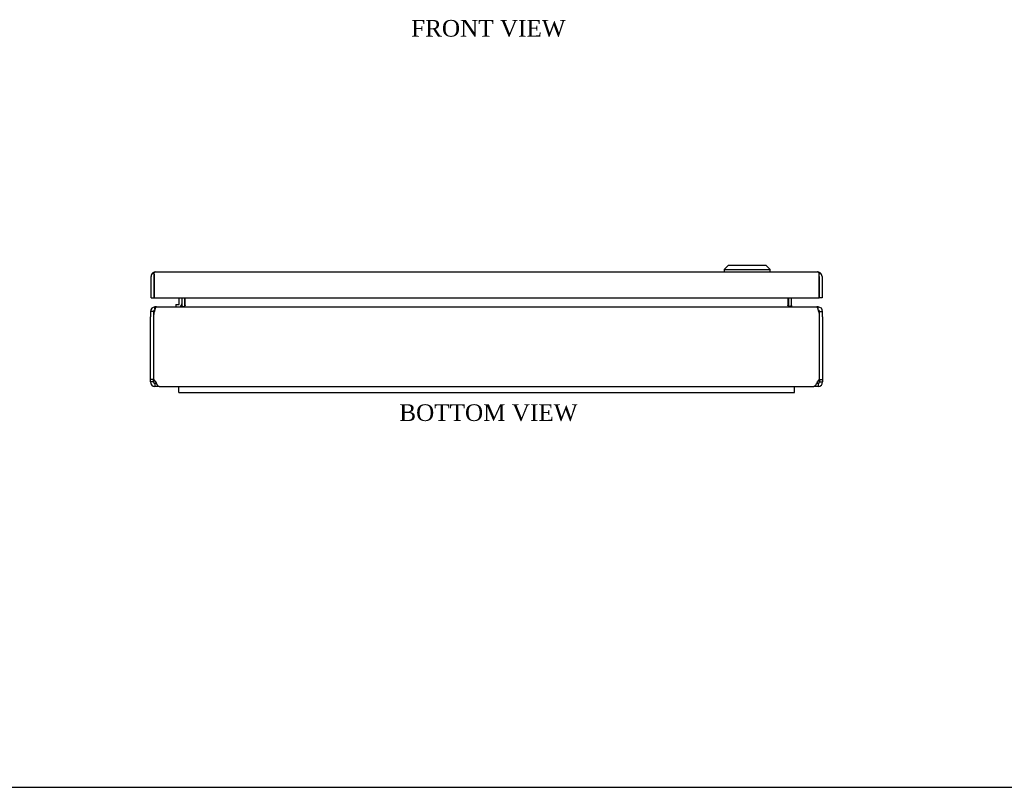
# Model space of a CAD drawing. Header units: inches. Extents: x 0.2 to 77.9, y -0.5 to 51.8.
# Tile 2 of 3: x 30.6 to 54.2, y 0.1 to 18.5. Entities that reach past the tile are written whole.
import ezdxf
from ezdxf.enums import TextEntityAlignment as Align

# ---------------------------------------------------------------- set-up
doc = ezdxf.new("R2010")
doc.units = ezdxf.units.IN
doc.header["$MEASUREMENT"] = 0
for name, color, linetype in [('COM55330-10', 7, 'Continuous'), ('COM56537-4', 7, 'Continuous'), ('COM56538-1', 7, 'Continuous'), ('Default', 7, 'Continuous'), ('GSK11134', 7, 'Continuous'), ('HNG14573-1', 7, 'Continuous'), ('LOK10000', 7, 'Continuous')]:
    doc.layers.add(name, color=color, linetype=linetype)
doc.styles.add('SEACAD_Times_New_Roman', font='times.ttf')

# ---------------------------------------------------------------- blocks, each defined once
blk = doc.blocks.new('SE6')
at = {"layer": 'COM55330-10', "color": 7, "linetype": 'Continuous'}
for p, q in [((33.761701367, 11.8293464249), (33.761701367, 12.3463464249)), ((33.8335900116, 12.3969231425), (33.8069447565, 12.4342418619)), ((33.8335900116, 12.3969231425), (33.8335900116, 12.3463464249)), ((33.8335900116, 12.3463464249), (33.833701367, 12.3463464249)), ((33.833701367, 11.8293464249), (33.833701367, 12.3463464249)), ((33.8337801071, 12.3463464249), (33.8337801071, 12.4342418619)), ((33.8337801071, 12.3463464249), (33.8337801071, 11.8293464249)), ((33.8695112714, 12.4543462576), (33.8692913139, 12.4543456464)), ((33.8694814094, 12.4543456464), (33.8697013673, 12.4543462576)), ((33.8695112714, 12.4543457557), (33.8695112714, 12.4543462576)), ((33.869701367, 12.4543464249), (49.762701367, 12.4543464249)), ((49.762701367, 12.4543462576), (49.7629213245, 12.4543456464)), ((49.7628914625, 12.4543464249), (49.7628914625, 12.4543457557)), ((49.7631114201, 12.4543456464), (49.7628914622, 12.4543462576)), ((49.7986226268, 12.3463464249), (49.7986226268, 12.4342418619)), ((49.7986226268, 11.8293464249), (49.7986226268, 12.3463464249)), ((49.7988127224, 12.3463464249), (49.798701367, 12.3463464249)), ((49.798701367, 12.3463464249), (49.798701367, 11.8293464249)), ((49.7988127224, 12.3969231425), (49.8254579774, 12.4342418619)), ((49.7988127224, 12.3463464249), (49.7988127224, 12.3969231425)), ((49.870701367, 12.3463464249), (49.870701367, 11.8293464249)), ((33.761701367, 11.8293464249), (33.833701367, 11.8293464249)), ((33.8337801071, 11.8293464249), (49.7986226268, 11.8293464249)), ((49.870701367, 11.8293464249), (49.798701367, 11.8293464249))]:
    blk.add_line(p, q, dxfattribs=at)
for centre, radius, start, end in [((33.869701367, 12.3463464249), 0.1080000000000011, 125.5265207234, 180), ((33.869701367, 12.3463464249), 0.1080000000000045, 90.21754043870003, 125.5265207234), ((33.869701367, 12.3463464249), 0.0360000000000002, 176.2097861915, 180), ((33.869701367, 12.3463464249), 0.1080000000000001, 90, 90.1008488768), ((49.762701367, 12.3463464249), 0.1080001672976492, 89.8991512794, 90), ((49.762701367, 12.3463464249), 0.1080000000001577, 54.4734792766, 89.78245956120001), ((49.762701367, 12.3463464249), 0.0360000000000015, 0, 3.7902138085), ((49.762701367, 12.3463464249), 0.1080000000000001, 0, 54.4734792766)]:
    blk.add_arc(centre, radius, start, end, dxfattribs=at)
for points in [[(33.83378010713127, 12.43424186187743), (33.83974768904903, 12.44070638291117), (33.84569157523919, 12.4457385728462), (33.85758845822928, 12.45254164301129), (33.86351591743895, 12.45430342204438), (33.86948140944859, 12.45434564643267)], [(49.7986226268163, 12.43424186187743), (49.79265504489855, 12.44070638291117), (49.78671115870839, 12.4457385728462), (49.77481427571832, 12.45254164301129), (49.76888681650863, 12.45430342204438), (49.762921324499, 12.45434564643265)]]:
    blk.add_open_spline(points, degree=3, knots=[0, 0, 0, 0, 0.5, 0.5, 1, 1, 1, 1], dxfattribs=at)
at = {"layer": 'COM56537-4', "color": 7, "linetype": 'Continuous'}
for p, q in [((34.579001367, 11.6473464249), (34.579001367, 11.8293464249)), ((49.052401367, 11.8293464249), (49.052401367, 11.6473464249)), ((33.8878808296, 11.6113464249), (49.7435219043, 11.6113464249)), ((34.579001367, 11.6473464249), (34.579001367, 11.6387855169)), ((49.052401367, 11.6387855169), (49.052401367, 11.6473464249)), ((33.817701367, 11.3735691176), (33.817701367, 9.865714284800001)), ((49.813701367, 9.865714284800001), (49.813701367, 11.3735691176)), ((33.817701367, 9.865714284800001), (33.8689821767, 9.8113464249)), ((33.9548151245, 9.7033464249), (49.6765876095, 9.7033464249)), ((49.7624205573, 9.8113464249), (49.813701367, 9.865714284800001))]:
    blk.add_line(p, q, dxfattribs=at)
for centre, radius, start, end in [((34.494703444, 11.7532399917), 0.1421476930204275, 273.4265507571, 306.3723606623), ((49.136017, 11.7513551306), 0.1402265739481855, 233.3953879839, 266.8057005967), ((34.2000623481, 11.3735691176), 0.3823609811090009, 160.1590412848, 180), ((49.4313403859, 11.3735691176), 0.3823609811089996, 0, 19.8409587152)]:
    blk.add_arc(centre, radius, start, end, dxfattribs=at)
for points, knots in [([(33.88788082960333, 11.61134642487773), (33.88705814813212, 11.61130822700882), (33.88540878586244, 11.6112316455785), (33.88299428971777, 11.61060716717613), (33.88061594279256, 11.60960105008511), (33.87827880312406, 11.60817170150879), (33.87598188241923, 11.60632575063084), (33.87372582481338, 11.60405932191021), (33.87151083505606, 11.601373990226), (33.86933720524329, 11.59827259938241), (33.86720518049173, 11.59476041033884), (33.86511507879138, 11.59084509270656), (33.86306697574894, 11.58653588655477), (33.85971511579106, 11.57869806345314), (33.85521713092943, 11.5659755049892), (33.85075401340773, 11.55010368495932), (33.847383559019, 11.5363840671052), (33.84494881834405, 11.5256378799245), (33.84260698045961, 11.51458359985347), (33.84113602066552, 11.50709759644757), (33.84039893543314, 11.50334642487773)], [0, 0, 0, 0, 0.0397077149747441, 0.0796084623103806, 0.1196995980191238, 0.159978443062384, 0.2004422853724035, 0.2410883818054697, 0.281913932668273, 0.3229160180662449, 0.364091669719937, 0.4054378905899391, 0.4469516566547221, 0.4886299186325, 0.6144465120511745, 0.7416186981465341, 0.8057654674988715, 0.8702191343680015, 0.9349679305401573, 1, 1, 1, 1]), ([(49.79100379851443, 11.50334642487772), (49.79058482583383, 11.50549241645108), (49.78974790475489, 11.509779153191), (49.78844818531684, 11.51616940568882), (49.7871180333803, 11.52249170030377), (49.78575430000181, 11.528723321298), (49.78435798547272, 11.53484311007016), (49.78292898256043, 11.54083052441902), (49.78146747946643, 11.54666598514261), (49.77997358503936, 11.55233087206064), (49.77844745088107, 11.55780761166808), (49.77688922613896, 11.56307970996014), (49.77529904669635, 11.56813183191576), (49.77367710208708, 11.57294971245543), (49.77202338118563, 11.57752066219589), (49.76895024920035, 11.58538456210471), (49.76428790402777, 11.59524153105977), (49.75883611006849, 11.60304653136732), (49.75429298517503, 11.60738618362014), (49.75080040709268, 11.60967199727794), (49.74722611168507, 11.61108715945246), (49.74475367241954, 11.61126021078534), (49.74352190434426, 11.61134642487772)], [0, 0, 0, 0, 0.0372031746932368, 0.0743153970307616, 0.1113344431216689, 0.1482580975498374, 0.18508415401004, 0.2218104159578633, 0.2584346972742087, 0.2949548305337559, 0.3313687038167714, 0.3676742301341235, 0.4038693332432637, 0.439951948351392, 0.475920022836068, 0.5117715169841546, 0.6361355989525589, 0.7589747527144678, 0.8198592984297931, 0.880331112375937, 0.9403810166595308, 1, 1, 1, 1]), ([(33.86898217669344, 9.81134642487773), (33.87613492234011, 9.797209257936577), (33.88328766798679, 9.783077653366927), (33.89759315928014, 9.756955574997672), (33.90474590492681, 9.744975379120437), (33.91905139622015, 9.724982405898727), (33.92620414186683, 9.716977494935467), (33.94050963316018, 9.70615737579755), (33.94766237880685, 9.703346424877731), (33.95481512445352, 9.703346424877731)], [0, 0, 0, 0, 0.2499999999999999, 0.2499999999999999, 0.4999999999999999, 0.4999999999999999, 0.7499999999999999, 0.7499999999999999, 1, 1, 1, 1]), ([(49.67658760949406, 9.703346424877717), (49.68374035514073, 9.70334642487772), (49.69089310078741, 9.706157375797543), (49.70519859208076, 9.716977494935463), (49.71235133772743, 9.724982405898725), (49.72665682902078, 9.744975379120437), (49.73380957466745, 9.756955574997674), (49.7481150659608, 9.783077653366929), (49.75526781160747, 9.797209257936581), (49.76242055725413, 9.811346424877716)], [0, 0, 0, 0, 0.25, 0.25, 0.5, 0.5, 0.75, 0.75, 1, 1, 1, 1])]:
    blk.add_open_spline(points, degree=3, knots=knots, dxfattribs=at)
at = {"layer": 'COM56538-1', "color": 7, "linetype": 'Continuous'}
for p, q in [((34.495701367, 11.8293464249), (34.495701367, 11.6473464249)), ((34.567701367, 11.6473464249), (34.567701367, 11.8293464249)), ((49.063701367, 11.8293464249), (49.063701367, 11.6473464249)), ((49.135701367, 11.6473464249), (49.135701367, 11.8293464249)), ((33.853701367, 11.5585157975), (33.853701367, 11.6113464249)), ((33.8891845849, 11.6113464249), (33.853701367, 11.6113464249)), ((34.4946686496, 11.6387855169), (34.5520998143, 11.6247248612)), ((49.1367340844, 11.6387855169), (49.0793029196, 11.6247248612)), ((49.777701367, 11.6113464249), (49.7435219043, 11.6113464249)), ((49.777701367, 11.5585157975), (49.777701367, 11.6113464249)), ((33.745701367, 11.5033464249), (33.745701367, 11.3735691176)), ((33.817701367, 11.5033464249), (33.745701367, 11.5033464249)), ((33.745701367, 9.865714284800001), (33.745701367, 11.3735691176)), ((33.817701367, 11.5033464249), (33.817701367, 11.3735691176)), ((49.813701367, 11.3735691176), (49.813701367, 11.5033464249)), ((49.813701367, 11.5033464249), (49.885701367, 11.5033464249)), ((49.885701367, 11.3735691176), (49.885701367, 11.5033464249)), ((49.885701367, 11.3735691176), (49.885701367, 9.865714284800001)), ((33.817701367, 9.865714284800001), (33.745701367, 9.865714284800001)), ((33.745701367, 9.8113464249), (33.745701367, 9.865714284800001)), ((33.817701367, 9.8113464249), (33.745701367, 9.8113464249)), ((33.817701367, 9.8113464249), (33.817701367, 9.865714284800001)), ((33.853701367, 9.7753464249), (33.853701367, 9.7033464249)), ((33.8876732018, 9.7753464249), (33.853701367, 9.7753464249)), ((33.9548151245, 9.7033464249), (33.853701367, 9.7033464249)), ((49.777701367, 9.7033464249), (49.6765876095, 9.7033464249)), ((49.777701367, 9.7753464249), (49.7437295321, 9.7753464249)), ((49.777701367, 9.7753464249), (49.777701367, 9.7033464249)), ((49.813701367, 9.865714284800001), (49.885701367, 9.865714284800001)), ((49.813701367, 9.865714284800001), (49.813701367, 9.8113464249)), ((49.813701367, 9.8113464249), (49.885701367, 9.8113464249)), ((49.885701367, 9.865714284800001), (49.885701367, 9.8113464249))]:
    blk.add_line(p, q, dxfattribs=at)
for centre, radius, start, end in [((33.853701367, 11.5033464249), 0.1080000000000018, 90, 180), ((34.459701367, 11.6473464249), 0.0360000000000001, 270, 346.2430921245), ((34.459701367, 11.6473464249), 0.0360000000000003, 346.2430921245, 0), ((34.459701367, 11.6473464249), 0.108, 351.7292523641, 0), ((49.171701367, 11.6473464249), 0.1080000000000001, 180, 188.2707476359), ((49.171701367, 11.6473464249), 0.0360000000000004, 180, 193.7569078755), ((49.171701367, 11.6473464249), 0.0359999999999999, 193.7569078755, 270), ((49.777701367, 11.5033464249), 0.1080000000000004, 0, 90), ((33.853701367, 11.5033464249), 0.0359999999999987, 99.13628079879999, 180), ((49.777701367, 11.5033464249), 0.035999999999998, 0, 80.8637192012), ((33.853701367, 9.8113464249), 0.1080000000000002, 180, 270), ((33.853701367, 9.8113464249), 0.0359999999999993, 180, 270), ((49.777701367, 9.8113464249), 0.036, 270, 360), ((49.777701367, 9.8113464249), 0.1079999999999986, 270, 0)]:
    blk.add_arc(centre, radius, start, end, dxfattribs=at)
at = {"layer": 'GSK11134', "color": 7, "linetype": 'Continuous'}
for p, q in [((34.4249663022, 9.5533464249), (34.4249663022, 9.7033464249)), ((49.2099663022, 9.5533464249), (49.2099663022, 9.7033464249)), ((34.4249663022, 9.5533464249), (49.2099663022, 9.5533464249))]:
    blk.add_line(p, q, dxfattribs=at)
at = {"layer": 'HNG14573-1', "color": 7, "linetype": 'Continuous'}
for p, q in [((34.438701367, 11.6893464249), (34.438701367, 11.8293464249)), ((34.357701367, 11.6683464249), (34.417701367, 11.6683464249)), ((34.357701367, 11.6683464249), (34.357701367, 11.6113464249))]:
    blk.add_line(p, q, dxfattribs=at)
for radius in [0.0780000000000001, 0.0210000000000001]:
    blk.add_arc((34.417701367, 11.6893464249), radius, 270, 0, dxfattribs=at)
at = {"layer": 'LOK10000', "color": 7, "linetype": 'Continuous'}
for p, q in [((47.624701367, 12.6143464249), (47.524701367, 12.5143464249)), ((47.624701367, 12.6143464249), (48.524701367, 12.6143464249)), ((48.624701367, 12.5143464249), (48.524701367, 12.6143464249)), ((47.524701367, 12.5143464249), (48.624701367, 12.5143464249)), ((47.524701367, 12.5143464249), (47.524701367, 12.4543464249)), ((48.624701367, 12.4543464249), (48.624701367, 12.5143464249))]:
    blk.add_line(p, q, dxfattribs=at)
blk = doc.blocks.new('BORDER')
at = {"layer": 'Default', "color": 7, "linetype": 'Continuous'}
blk.add_line((-41.86, 0), (0, 0), dxfattribs=at)

msp = doc.modelspace()

# ---------------------------------------------------------------- block references
at = {"layer": 'Default', "color": 7, "xscale": 1.855, "yscale": 1.855, "zscale": 1.855}
msp.add_blockref('BORDER', (77.8878640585, 0.0723713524), dxfattribs=at)
at = {"layer": 'Default'}
msp.add_blockref('SE6', (0, 0), dxfattribs=at)

# ---------------------------------------------------------------- texts
at = {"layer": 'Default', "color": 7, "linetype": 'Continuous', "style": 'SEACAD_Times_New_Roman'}
for s, p in [('FRONT VIEW', (40.0052748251, 18.5064804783)), ('BOTTOM VIEW', (39.720914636, 9.2733464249))]:
    msp.add_text(s, height=0.4, dxfattribs=at).set_placement(p, align=Align.TOP_LEFT)

doc.saveas('drawing.dxf')
